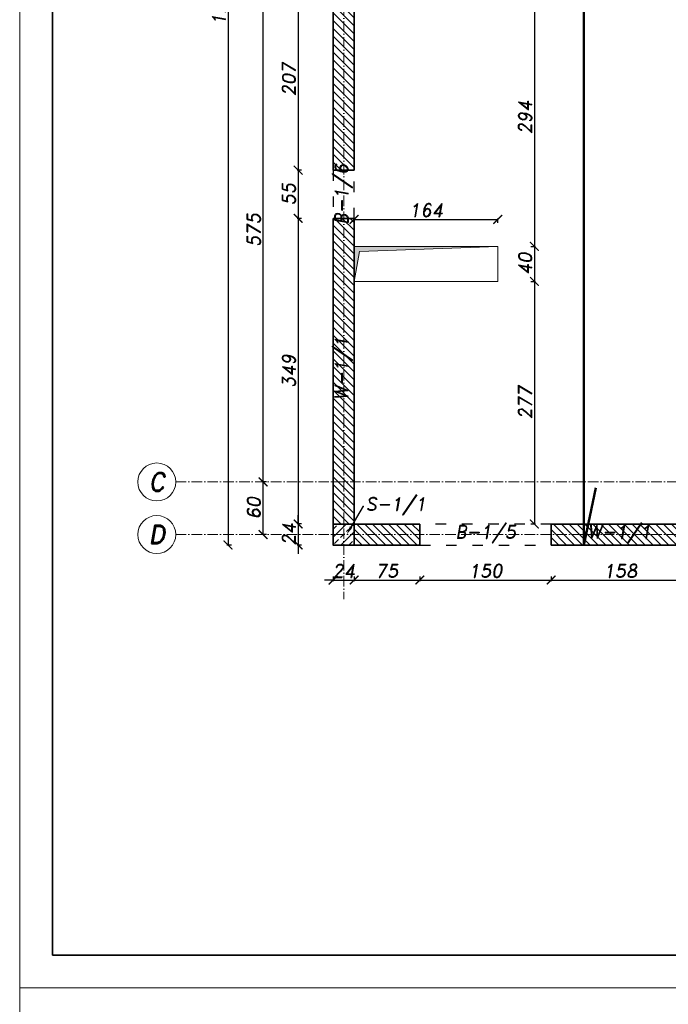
# Model space of a CAD drawing. Header units: millimetres. Extents: x 300938 to 312016, y 11971 to 20881.
# Tile 8 of 239: x 300938 to 301678, y 14179 to 15304. Entities that reach past the tile are written whole.
import ezdxf
from ezdxf import colors
from ezdxf.entities.mleader import LeaderData, LeaderLine
from ezdxf.math import Vec2, Vec3

# ---------------------------------------------------------------- set-up
doc = ezdxf.new("R2010")
doc.units = ezdxf.units.MM
doc.linetypes.add('ACAD_ISO03W100', pattern=[30, 12, -18])
doc.linetypes.add('ACAD_ISO10W100', pattern=[18, 12, -3, 0, -3])
for name, color, linetype, lineweight in [('konstrukcja', 3, 'Continuous', 35), ('konstrukcja wymiary', 1, 'Continuous', 13), ('kreskowanie', 253, 'Continuous', 0), ('linie widok', 2, 'Continuous', 18), ('opisy', 2, 'Continuous', 18), ('osie', 5, 'ACAD_ISO10W100', 13), ('zbrojenie', 4, 'Continuous', 50)]:
    doc.layers.add(name, color=color, linetype=linetype, lineweight=lineweight)
doc.layers.add('przerywane', color=6, linetype='ACAD_ISO03W100')
doc.styles.add('KONSTRUKCJA', font='romand.shx', dxfattribs={"oblique": 10})
doc.styles.get("Standard").update_dxf_attribs({"font": 'romand.shx', "oblique": 10})
doc.dimstyles.new('175', dxfattribs={"dimtxt": 15, "dimasz": 10, "dimexe": 1.25, "dimexo": 0.625, "dimgap": 3, "dimtad": 1, "dimdec": 0, "dimrnd": 0.5, "dimtxsty": 'KONSTRUKCJA', "dimblk": 'ARCHTICK', "dimcen": 2.5, "dimadec": 0, "dimazin": 0, "dimtfac": 1, "dimtdec": 0, "dimtix": 1, "dimtmove": 0, "dimatfit": 3, "dimfxl": 4, "dimfxlon": 1, "dimarcsym": 0})

# ---------------------------------------------------------------- blocks, each defined once
blk = doc.blocks.new('_ArchTick')
at = {"color": 0, "linetype": 'ByBlock', "lineweight": 13, "const_width": 0.15}
blk.add_lwpolyline([(-0.5, -0.5), (0.5, 0.5)], dxfattribs=at)
blk = doc.blocks.new('*D61')
at = {"layer": 'Defpoints', "color": 0, "transparency": 16777216}
for p in [(301319.6, 15338.7), (301255.6, 15131.7), (301295.6, 15131.7)]:
    blk.add_point(p, dxfattribs=at)
at = {"layer": 'konstrukcja wymiary', "color": 0, "lineweight": -2, "transparency": 16777216}
for p, q in [((301259.6, 15338.7), (301254.4, 15338.7)), ((301255.6, 15338.7), (301255.6, 15131.7)), ((301259.6, 15131.7), (301254.4, 15131.7))]:
    blk.add_line(p, q, dxfattribs=at)
at = {"layer": 'konstrukcja wymiary', "color": 0, "lineweight": -2, "transparency": 16777216, "xscale": 10, "yscale": 10, "zscale": 10}
for p, rotation in [((301255.6, 15338.7), 90), ((301255.6, 15131.7), 270)]:
    blk.add_blockref('_ArchTick', p, dxfattribs=dict(at, rotation=rotation))
at = {"layer": 'konstrukcja wymiary', "color": 0, "transparency": 16777216, "insert": (301245.1, 15235.2), "char_height": 15, "attachment_point": 5, "rotation": 90, "style": 'KONSTRUKCJA'}
blk.add_mtext('207', dxfattribs=at)
blk = doc.blocks.new('*D62')
at = {"layer": 'Defpoints', "color": 0, "transparency": 16777216}
for p in [(301295.6, 15131.7), (301255.6, 15076.7), (301295.6, 15076.7)]:
    blk.add_point(p, dxfattribs=at)
at = {"layer": 'konstrukcja wymiary', "color": 0, "lineweight": -2, "transparency": 16777216}
for p, q in [((301259.6, 15131.7), (301254.4, 15131.7)), ((301255.6, 15131.7), (301255.6, 15076.7)), ((301259.6, 15076.7), (301254.4, 15076.7))]:
    blk.add_line(p, q, dxfattribs=at)
at = {"layer": 'konstrukcja wymiary', "color": 0, "lineweight": -2, "transparency": 16777216, "xscale": 10, "yscale": 10, "zscale": 10}
for p, rotation in [((301255.6, 15131.7), 90), ((301255.6, 15076.7), 270)]:
    blk.add_blockref('_ArchTick', p, dxfattribs=dict(at, rotation=rotation))
at = {"layer": 'konstrukcja wymiary', "color": 0, "transparency": 16777216, "insert": (301245.1, 15104.2), "char_height": 15, "attachment_point": 5, "rotation": 90, "style": 'KONSTRUKCJA'}
blk.add_mtext('55', dxfattribs=at)
blk = doc.blocks.new('*D63')
at = {"layer": 'Defpoints', "color": 0, "transparency": 16777216}
for p in [(301295.6, 15076.7), (301255.6, 14727.7), (301319.6, 14727.7)]:
    blk.add_point(p, dxfattribs=at)
at = {"layer": 'konstrukcja wymiary', "color": 0, "lineweight": -2, "transparency": 16777216}
for p, q in [((301259.6, 15076.7), (301254.4, 15076.7)), ((301255.6, 15076.7), (301255.6, 14727.7)), ((301259.6, 14727.7), (301254.4, 14727.7))]:
    blk.add_line(p, q, dxfattribs=at)
at = {"layer": 'konstrukcja wymiary', "color": 0, "lineweight": -2, "transparency": 16777216, "xscale": 10, "yscale": 10, "zscale": 10}
for p, rotation in [((301255.6, 15076.7), 90), ((301255.6, 14727.7), 270)]:
    blk.add_blockref('_ArchTick', p, dxfattribs=dict(at, rotation=rotation))
at = {"layer": 'konstrukcja wymiary', "color": 0, "transparency": 16777216, "insert": (301245.1, 14902.2), "char_height": 15, "attachment_point": 5, "rotation": 90, "style": 'KONSTRUKCJA'}
blk.add_mtext('349', dxfattribs=at)
blk = doc.blocks.new('*D64')
at = {"layer": 'Defpoints', "color": 0, "transparency": 16777216}
for p in [(301319.6, 14727.7), (301255.6, 14703.7), (301295.6, 14703.7)]:
    blk.add_point(p, dxfattribs=at)
at = {"layer": 'konstrukcja wymiary', "color": 0, "lineweight": -2, "transparency": 16777216}
for p, q in [((301259.6, 14727.7), (301254.4, 14727.7)), ((301255.6, 14727.7), (301255.6, 14737.7)), ((301255.6, 14727.7), (301255.6, 14703.7)), ((301259.6, 14703.7), (301254.4, 14703.7)), ((301255.6, 14703.7), (301255.6, 14693.7))]:
    blk.add_line(p, q, dxfattribs=at)
at = {"layer": 'konstrukcja wymiary', "color": 0, "lineweight": -2, "transparency": 16777216, "xscale": 10, "yscale": 10, "zscale": 10}
for p, rotation in [((301255.6, 14727.7), 270), ((301255.6, 14703.7), 90)]:
    blk.add_blockref('_ArchTick', p, dxfattribs=dict(at, rotation=rotation))
at = {"layer": 'konstrukcja wymiary', "color": 0, "transparency": 16777216, "insert": (301245.1, 14715.7), "char_height": 15, "attachment_point": 5, "rotation": 90, "style": 'KONSTRUKCJA'}
blk.add_mtext('24', dxfattribs=at)
blk = doc.blocks.new('*D65')
at = {"layer": 'Defpoints', "color": 0, "transparency": 16777216}
for p in [(301215.6, 14775.7), (301295.6, 14775.7), (301295.6, 14715.7)]:
    blk.add_point(p, dxfattribs=at)
at = {"layer": 'konstrukcja wymiary', "color": 0, "lineweight": -2, "transparency": 16777216}
for p, q in [((301219.6, 14775.7), (301214.4, 14775.7)), ((301215.6, 14715.7), (301215.6, 14775.7)), ((301219.6, 14715.7), (301214.4, 14715.7))]:
    blk.add_line(p, q, dxfattribs=at)
at = {"layer": 'konstrukcja wymiary', "color": 0, "lineweight": -2, "transparency": 16777216, "xscale": 10, "yscale": 10, "zscale": 10}
for p, rotation in [((301215.6, 14775.7), 90), ((301215.6, 14715.7), 270)]:
    blk.add_blockref('_ArchTick', p, dxfattribs=dict(at, rotation=rotation))
at = {"layer": 'konstrukcja wymiary', "color": 0, "transparency": 16777216, "insert": (301205.1, 14745.7), "char_height": 15, "attachment_point": 5, "rotation": 90, "style": 'KONSTRUKCJA'}
blk.add_mtext('60', dxfattribs=at)
blk = doc.blocks.new('*D66')
at = {"layer": 'Defpoints', "color": 0, "transparency": 16777216}
for p in [(301215.6, 15350.7), (301295.6, 15350.7), (301295.6, 14775.7)]:
    blk.add_point(p, dxfattribs=at)
at = {"layer": 'konstrukcja wymiary', "color": 0, "lineweight": -2, "transparency": 16777216}
for p, q in [((301219.6, 15350.7), (301214.4, 15350.7)), ((301215.6, 14775.7), (301215.6, 15350.7)), ((301219.6, 14775.7), (301214.4, 14775.7))]:
    blk.add_line(p, q, dxfattribs=at)
at = {"layer": 'konstrukcja wymiary', "color": 0, "lineweight": -2, "transparency": 16777216, "xscale": 10, "yscale": 10, "zscale": 10}
for p, rotation in [((301215.6, 15350.7), 90), ((301215.6, 14775.7), 270)]:
    blk.add_blockref('_ArchTick', p, dxfattribs=dict(at, rotation=rotation))
at = {"layer": 'konstrukcja wymiary', "color": 0, "transparency": 16777216, "insert": (301205.1, 15063.2), "char_height": 15, "attachment_point": 5, "rotation": 90, "style": 'KONSTRUKCJA'}
blk.add_mtext('575', dxfattribs=at)
blk = doc.blocks.new('*D68')
at = {"layer": 'Defpoints', "color": 0, "transparency": 16777216}
for p in [(301295.6, 15942.7), (301175.6, 14703.7), (301295.6, 14703.7)]:
    blk.add_point(p, dxfattribs=at)
at = {"layer": 'konstrukcja wymiary', "color": 0, "lineweight": -2, "transparency": 16777216}
for p, q in [((301179.6, 15942.7), (301174.4, 15942.7)), ((301175.6, 15942.7), (301175.6, 14703.7)), ((301179.6, 14703.7), (301174.4, 14703.7))]:
    blk.add_line(p, q, dxfattribs=at)
at = {"layer": 'konstrukcja wymiary', "color": 0, "lineweight": -2, "transparency": 16777216, "xscale": 10, "yscale": 10, "zscale": 10}
for p, rotation in [((301175.6, 15942.7), 90), ((301175.6, 14703.7), 270)]:
    blk.add_blockref('_ArchTick', p, dxfattribs=dict(at, rotation=rotation))
at = {"layer": 'konstrukcja wymiary', "color": 0, "transparency": 16777216, "insert": (301165.1, 15323.2), "char_height": 15, "attachment_point": 5, "rotation": 90, "style": 'KONSTRUKCJA'}
blk.add_mtext('1239', dxfattribs=at)
blk = doc.blocks.new('*D69')
at = {"layer": 'Defpoints', "color": 0, "transparency": 16777216}
for p in [(301295.6, 14703.7), (301319.6, 14703.7), (301319.6, 14663.7)]:
    blk.add_point(p, dxfattribs=at)
at = {"layer": 'konstrukcja wymiary', "color": 0, "lineweight": -2, "transparency": 16777216}
for p, q in [((301295.6, 14663.7), (301285.6, 14663.7)), ((301295.6, 14667.7), (301295.6, 14662.4)), ((301295.6, 14663.7), (301319.6, 14663.7)), ((301319.6, 14667.7), (301319.6, 14662.4)), ((301319.6, 14663.7), (301329.6, 14663.7))]:
    blk.add_line(p, q, dxfattribs=at)
at = {"layer": 'konstrukcja wymiary', "color": 0, "lineweight": -2, "transparency": 16777216, "xscale": 10, "yscale": 10, "zscale": 10}
blk.add_blockref('_ArchTick', (301295.6, 14663.7), dxfattribs=at)
at = {"layer": 'konstrukcja wymiary', "color": 0, "lineweight": -2, "transparency": 16777216, "xscale": 10, "yscale": 10, "zscale": 10, "rotation": 180}
blk.add_blockref('_ArchTick', (301319.6, 14663.7), dxfattribs=at)
at = {"layer": 'konstrukcja wymiary', "color": 0, "transparency": 16777216, "insert": (301307.6, 14674.2), "char_height": 15, "attachment_point": 5, "style": 'KONSTRUKCJA'}
blk.add_mtext('24', dxfattribs=at)
blk = doc.blocks.new('*D70')
at = {"layer": 'Defpoints', "color": 0, "transparency": 16777216}
for p in [(301319.6, 14703.7), (301394.6, 14703.7), (301394.6, 14663.7)]:
    blk.add_point(p, dxfattribs=at)
at = {"layer": 'konstrukcja wymiary', "color": 0, "lineweight": -2, "transparency": 16777216}
for p, q in [((301319.6, 14667.7), (301319.6, 14662.4)), ((301319.6, 14663.7), (301394.6, 14663.7)), ((301394.6, 14667.7), (301394.6, 14662.4))]:
    blk.add_line(p, q, dxfattribs=at)
at = {"layer": 'konstrukcja wymiary', "color": 0, "lineweight": -2, "transparency": 16777216, "xscale": 10, "yscale": 10, "zscale": 10, "rotation": 180}
blk.add_blockref('_ArchTick', (301319.6, 14663.7), dxfattribs=at)
at = {"layer": 'konstrukcja wymiary', "color": 0, "lineweight": -2, "transparency": 16777216, "xscale": 10, "yscale": 10, "zscale": 10}
blk.add_blockref('_ArchTick', (301394.6, 14663.7), dxfattribs=at)
at = {"layer": 'konstrukcja wymiary', "color": 0, "transparency": 16777216, "insert": (301357.1, 14674.2), "char_height": 15, "attachment_point": 5, "style": 'KONSTRUKCJA'}
blk.add_mtext('75', dxfattribs=at)
blk = doc.blocks.new('*D71')
at = {"layer": 'Defpoints', "color": 0, "transparency": 16777216}
for p in [(301394.6, 14703.7), (301544.6, 14703.7), (301544.6, 14663.7)]:
    blk.add_point(p, dxfattribs=at)
at = {"layer": 'konstrukcja wymiary', "color": 0, "lineweight": -2, "transparency": 16777216}
for p, q in [((301394.6, 14667.7), (301394.6, 14662.4)), ((301394.6, 14663.7), (301544.6, 14663.7)), ((301544.6, 14667.7), (301544.6, 14662.4))]:
    blk.add_line(p, q, dxfattribs=at)
at = {"layer": 'konstrukcja wymiary', "color": 0, "lineweight": -2, "transparency": 16777216, "xscale": 10, "yscale": 10, "zscale": 10, "rotation": 180}
blk.add_blockref('_ArchTick', (301394.6, 14663.7), dxfattribs=at)
at = {"layer": 'konstrukcja wymiary', "color": 0, "lineweight": -2, "transparency": 16777216, "xscale": 10, "yscale": 10, "zscale": 10}
blk.add_blockref('_ArchTick', (301544.6, 14663.7), dxfattribs=at)
at = {"layer": 'konstrukcja wymiary', "color": 0, "transparency": 16777216, "insert": (301469.6, 14674.2), "char_height": 15, "attachment_point": 5, "style": 'KONSTRUKCJA'}
blk.add_mtext('150', dxfattribs=at)
blk = doc.blocks.new('*D72')
at = {"layer": 'Defpoints', "color": 0, "transparency": 16777216}
for p in [(301544.6, 14703.7), (301702.6, 14703.7), (301702.6, 14663.7)]:
    blk.add_point(p, dxfattribs=at)
at = {"layer": 'konstrukcja wymiary', "color": 0, "lineweight": -2, "transparency": 16777216}
for p, q in [((301544.6, 14667.7), (301544.6, 14662.4)), ((301544.6, 14663.7), (301702.6, 14663.7)), ((301702.6, 14667.7), (301702.6, 14662.4))]:
    blk.add_line(p, q, dxfattribs=at)
at = {"layer": 'konstrukcja wymiary', "color": 0, "lineweight": -2, "transparency": 16777216, "xscale": 10, "yscale": 10, "zscale": 10, "rotation": 180}
blk.add_blockref('_ArchTick', (301544.6, 14663.7), dxfattribs=at)
at = {"layer": 'konstrukcja wymiary', "color": 0, "lineweight": -2, "transparency": 16777216, "xscale": 10, "yscale": 10, "zscale": 10}
blk.add_blockref('_ArchTick', (301702.6, 14663.7), dxfattribs=at)
at = {"layer": 'konstrukcja wymiary', "color": 0, "transparency": 16777216, "insert": (301623.6, 14674.2), "char_height": 15, "attachment_point": 5, "style": 'KONSTRUKCJA'}
blk.add_mtext('158', dxfattribs=at)
blk = doc.blocks.new('*D152')
at = {"layer": 'Defpoints', "color": 0, "transparency": 16777216}
for p in [(301483.6, 15075.5), (301319.6, 15044.7), (301483.6, 15044.7)]:
    blk.add_point(p, dxfattribs=at)
at = {"layer": 'konstrukcja wymiary', "color": 0, "lineweight": -2, "transparency": 16777216}
for p, q in [((301319.6, 15071.5), (301319.6, 15076.7)), ((301483.6, 15071.5), (301483.6, 15076.7)), ((301319.6, 15075.5), (301483.6, 15075.5))]:
    blk.add_line(p, q, dxfattribs=at)
at = {"layer": 'konstrukcja wymiary', "color": 0, "lineweight": -2, "transparency": 16777216, "xscale": 10, "yscale": 10, "zscale": 10, "rotation": 180}
blk.add_blockref('_ArchTick', (301319.6, 15075.5), dxfattribs=at)
at = {"layer": 'konstrukcja wymiary', "color": 0, "lineweight": -2, "transparency": 16777216, "xscale": 10, "yscale": 10, "zscale": 10}
blk.add_blockref('_ArchTick', (301483.6, 15075.5), dxfattribs=at)
at = {"layer": 'konstrukcja wymiary', "color": 0, "transparency": 16777216, "insert": (301401.6, 15086), "char_height": 15, "attachment_point": 5, "style": 'KONSTRUKCJA'}
blk.add_mtext('164', dxfattribs=at)
blk = doc.blocks.new('*D153')
at = {"layer": 'Defpoints', "color": 0, "transparency": 16777216}
for p in [(301319.6, 15338.7), (301483.6, 15044.7), (301525.4, 15044.7)]:
    blk.add_point(p, dxfattribs=at)
at = {"layer": 'konstrukcja wymiary', "color": 0, "lineweight": -2, "transparency": 16777216}
for p, q in [((301521.4, 15338.7), (301526.7, 15338.7)), ((301525.4, 15338.7), (301525.4, 15044.7)), ((301521.4, 15044.7), (301526.7, 15044.7))]:
    blk.add_line(p, q, dxfattribs=at)
at = {"layer": 'konstrukcja wymiary', "color": 0, "lineweight": -2, "transparency": 16777216, "xscale": 10, "yscale": 10, "zscale": 10}
for p, rotation in [((301525.4, 15338.7), 90), ((301525.4, 15044.7), 270)]:
    blk.add_blockref('_ArchTick', p, dxfattribs=dict(at, rotation=rotation))
at = {"layer": 'konstrukcja wymiary', "color": 0, "transparency": 16777216, "insert": (301514.9, 15191.7), "char_height": 15, "attachment_point": 5, "rotation": 90, "style": 'KONSTRUKCJA'}
blk.add_mtext('294', dxfattribs=at)
blk = doc.blocks.new('*D154')
at = {"layer": 'Defpoints', "color": 0, "transparency": 16777216}
for p in [(301483.6, 15044.7), (301483.6, 15004.7), (301525.4, 15004.7)]:
    blk.add_point(p, dxfattribs=at)
at = {"layer": 'konstrukcja wymiary', "color": 0, "lineweight": -2, "transparency": 16777216}
for p, q in [((301521.4, 15044.7), (301526.7, 15044.7)), ((301525.4, 15044.7), (301525.4, 15004.7)), ((301521.4, 15004.7), (301526.7, 15004.7))]:
    blk.add_line(p, q, dxfattribs=at)
at = {"layer": 'konstrukcja wymiary', "color": 0, "lineweight": -2, "transparency": 16777216, "xscale": 10, "yscale": 10, "zscale": 10}
for p, rotation in [((301525.4, 15044.7), 90), ((301525.4, 15004.7), 270)]:
    blk.add_blockref('_ArchTick', p, dxfattribs=dict(at, rotation=rotation))
at = {"layer": 'konstrukcja wymiary', "color": 0, "transparency": 16777216, "insert": (301514.9, 15024.7), "char_height": 15, "attachment_point": 5, "rotation": 90, "style": 'KONSTRUKCJA'}
blk.add_mtext('40', dxfattribs=at)
blk = doc.blocks.new('*D155')
at = {"layer": 'Defpoints', "color": 0, "transparency": 16777216}
for p in [(301483.6, 15004.7), (301357.1, 14727.7), (301525.4, 14727.7)]:
    blk.add_point(p, dxfattribs=at)
at = {"layer": 'konstrukcja wymiary', "color": 0, "lineweight": -2, "transparency": 16777216}
for p, q in [((301521.4, 15004.7), (301526.7, 15004.7)), ((301525.4, 15004.7), (301525.4, 14727.7)), ((301521.4, 14727.7), (301526.7, 14727.7))]:
    blk.add_line(p, q, dxfattribs=at)
at = {"layer": 'konstrukcja wymiary', "color": 0, "lineweight": -2, "transparency": 16777216, "xscale": 10, "yscale": 10, "zscale": 10}
for p, rotation in [((301525.4, 15004.7), 90), ((301525.4, 14727.7), 270)]:
    blk.add_blockref('_ArchTick', p, dxfattribs=dict(at, rotation=rotation))
at = {"layer": 'konstrukcja wymiary', "color": 0, "transparency": 16777216, "insert": (301514.9, 14866.2), "char_height": 15, "attachment_point": 5, "rotation": 90, "style": 'KONSTRUKCJA'}
blk.add_mtext('277', dxfattribs=at)

msp = doc.modelspace()

# ---------------------------------------------------------------- hatches: boundary and pattern name
at = {"layer": 'konstrukcja wymiary'}
h = msp.add_hatch(color=256, dxfattribs=at)
h.dxf.hatch_style = 1
h.paths.add_polyline_path([(301325.706, 15038.913), (301319.638, 15004.682), (301319.638, 15044.682), (301483.638, 15044.682)])
at = {"layer": 'kreskowanie'}
h = msp.add_hatch(dxfattribs=at)
h.set_pattern_fill('ANSI31', color=256, scale=2, angle=90, style=0)
h.set_pattern_definition([(135, (4989.276, 2804.839), (-4.49012806, -4.49012806), [])])
h.paths.add_polyline_path([(301427.638, 15942.682), (301319.638, 15942.682), (301319.638, 15918.682), (301427.638, 15918.682)])
h.paths.add_polyline_path([(301812.638, 15942.682), (301607.638, 15942.682), (301607.638, 15918.682), (301715.638, 15918.682), (301715.638, 15362.682), (301695.638, 15362.682), (301695.638, 15338.682), (301915.638, 15338.682), (301915.638, 15318.682), (301939.638, 15318.682), (301939.638, 15338.682), (302064.638, 15338.682), (302064.638, 15362.682), (301739.638, 15362.682), (301739.638, 15918.682), (301812.638, 15918.682)])
h.paths.add_polyline_path([(302137.638, 15942.682), (301972.638, 15942.682), (301972.638, 15918.682), (302137.638, 15918.682), (302137.638, 15918.682)])
h.paths.add_polyline_path([(302402.638, 15942.682), (302237.638, 15942.682), (302237.638, 15918.682), (302335.638, 15918.682), (302335.638, 15644.782), (302359.638, 15644.782), (302359.638, 15918.682), (302402.638, 15918.682)])
h.paths.add_polyline_path([(302767.638, 15942.682), (302562.638, 15942.682), (302562.638, 15918.682), (302635.638, 15918.682), (302635.638, 15362.682), (302615.638, 15362.682), (302615.638, 15338.682), (302679.638, 15338.682), (302679.638, 15362.682), (302659.638, 15362.682), (302659.638, 15918.682), (302767.638, 15918.682)])
h.paths.add_polyline_path([(303055.638, 15942.682), (302947.638, 15942.682), (302947.638, 15918.682), (303055.638, 15918.682)])
h.paths.add_polyline_path([(301605.638, 15362.682), (301319.638, 15362.682), (301319.638, 15918.682), (301295.638, 15918.682), (301295.638, 15131.682), (301319.638, 15131.697), (301319.638, 15338.682), (301605.638, 15338.682)])
h.paths.add_polyline_path([(302525.638, 15362.682), (302419.638, 15362.682), (302419.638, 15644.782), (302359.638, 15644.782), (302359.638, 15620.782), (302395.638, 15620.782), (302395.638, 15362.682), (302164.638, 15362.682), (302164.638, 15338.682), (302435.638, 15338.682), (302435.638, 15323.682), (302459.638, 15323.682), (302459.638, 15338.682), (302525.638, 15338.682)])
h.paths.add_polyline_path([(303079.638, 15918.682), (303055.638, 15918.682), (303055.638, 15362.682), (302769.638, 15362.682), (302769.638, 15338.682), (303055.754, 15338.682), (303055.754, 15131.682), (303079.638, 15131.682)])
h.paths.add_polyline_path([(302830.638, 14727.682), (302672.638, 14727.682), (302672.638, 14703.682), (302830.638, 14703.682)])
h.paths.add_polyline_path([(303055.638, 14727.682), (302980.638, 14727.682), (302980.638, 14703.682), (303055.638, 14703.682)])
h.paths.add_polyline_path([(303079.638, 15076.682), (303055.754, 15076.682), (303055.638, 14727.682), (303079.638, 14727.682)])
h.paths.add_polyline_path([(302522.638, 14727.682), (302459.638, 14727.682), (302459.638, 14703.682), (302522.638, 14703.682)])
h.paths.add_polyline_path([(302459.638, 14847.682), (302435.638, 14847.682), (302435.638, 14787.682), (302399.638, 14787.682), (302399.638, 14763.682), (302435.638, 14763.682), (302435.638, 14727.682), (302459.638, 14727.682)])
h.paths.add_polyline_path([(302459.638, 15223.682), (302435.638, 15223.682), (302435.638, 15171.682), (302397.638, 15171.682), (302397.638, 15147.682), (302435.638, 15147.682), (302435.638, 14957.682), (302459.638, 14957.682)])
h.paths.add_polyline_path([(302245.638, 14787.682), (301939.638, 14787.682), (301939.638, 15218.682), (301915.638, 15218.682), (301915.638, 14727.682), (301939.638, 14727.682), (301939.638, 14763.682), (302245.638, 14763.682)])
h.paths.add_polyline_path([(301915.638, 14727.682), (301852.638, 14727.682), (301852.638, 14703.682), (301915.638, 14703.682)])
h.paths.add_polyline_path([(301702.638, 14727.682), (301544.638, 14727.682), (301544.638, 14703.682), (301702.638, 14703.682)])
h.paths.add_polyline_path([(301394.638, 14727.682), (301319.638, 14727.682), (301319.638, 14703.682), (301394.638, 14703.682)])
h.paths.add_polyline_path([(301319.638, 15076.697), (301295.638, 15076.697), (301295.638, 14727.682), (301319.638, 14727.682)])
h = msp.add_hatch(dxfattribs=at)
h.set_pattern_fill('ANSI33', color=256, scale=2, style=0)
h.set_pattern_definition([(45, (4989.276, 1589.839), (-8.9802561, 8.9802561), []), (45, (4998.256, 1589.839), (-8.9802561, 8.9802561), [6.35, -3.175])])
h.paths.add_polyline_path([(301319.638, 14703.682), (301295.638, 14703.682), (301295.638, 14727.682), (301319.638, 14727.682)])

# ---------------------------------------------------------------- linework, layer by layer
at = {"layer": 'konstrukcja'}
for p, q in [((301295.638, 15942.682), (301295.638, 15131.682)), ((301319.638, 15131.697), (301319.638, 15338.682)), ((301295.638, 15131.682), (301319.638, 15131.697)), ((301295.638, 14703.682), (301295.638, 15076.697)), ((301295.638, 15076.697), (301319.638, 15076.697)), ((301319.638, 15076.697), (301319.638, 14727.682)), ((301319.638, 14727.682), (301394.638, 14727.682)), ((301394.638, 14727.682), (301394.638, 14703.682)), ((301394.638, 14703.682), (301295.638, 14703.682))]:
    msp.add_line(p, q, dxfattribs=at)
for points in [[(300975.184, 16388.027), (304050.184, 16388.027), (304050.184, 14235.527), (300975.184, 14235.527)], [(301319.638, 14727.682), (301295.638, 14727.682), (301295.638, 14703.682), (301319.638, 14703.682)], [(301544.638, 14703.682), (301702.638, 14703.682), (301702.638, 14727.682), (301544.638, 14727.682)]]:
    msp.add_lwpolyline(points, close=True, dxfattribs=at)
at = {"layer": 'konstrukcja wymiary'}
for points in [[(300937.684, 16425.527), (304087.684, 16425.527), (304087.684, 14198.027), (300937.684, 14198.027)], [(301325.706, 15038.913), (301319.638, 15004.682), (301319.638, 15044.682), (301483.638, 15044.682)], [(300937.684, 14198.027), (305662.684, 14198.027), (305662.684, 11970.527), (300937.684, 11970.527)]]:
    msp.add_lwpolyline(points, close=True, dxfattribs=at)
at = {"layer": 'linie widok'}
msp.add_lwpolyline([(301483.638, 15004.682), (301319.638, 15004.682), (301319.638, 15044.682), (301483.638, 15044.682)], close=True, dxfattribs=at)
at = {"layer": 'opisy'}
for centre in [(301094.221, 14775.682), (301094.221, 14715.682)]:
    msp.add_circle(centre, 21.7, dxfattribs=at)
at = {"layer": 'osie'}
for p, q in [((301307.638, 16261.127), (301307.638, 14641.947)), ((301115.921, 14775.682), (303144.716, 14775.682)), ((301115.921, 14715.682), (303144.716, 14715.682))]:
    msp.add_line(p, q, dxfattribs=at)
at = {"layer": 'przerywane'}
for p, q in [((301295.638, 15131.682), (301295.638, 15076.697)), ((301319.638, 15076.682), (301319.638, 15131.697)), ((301544.638, 14727.682), (301394.638, 14727.682)), ((301394.638, 14703.682), (301544.638, 14703.682))]:
    msp.add_line(p, q, dxfattribs=at)
at = {"layer": 'zbrojenie'}
for p, q in [((301581.989, 14703.682), (301581.989, 15942.682)), ((301595.451, 14768.945), (301581.989, 14703.682))]:
    msp.add_line(p, q, dxfattribs=at)

# ---------------------------------------------------------------- texts
at = {"layer": 'opisy', "char_height": 15, "attachment_point": 5, "rotation": 90}
for s, insert in [('B-1/6', (301307.638, 15104.189)), ('W-1/1', (301307.638, 14905.164))]:
    msp.add_mtext(s, dxfattribs=dict(at, insert=insert))
at = {"layer": 'opisy', "char_height": 21, "width": 6.92519, "attachment_point": 5}
for s, insert in [('C', (301094.221, 14775.682)), ('D', (301094.221, 14715.682))]:
    msp.add_mtext(s, dxfattribs=dict(at, insert=insert))
at = {"layer": 'opisy', "char_height": 15, "attachment_point": 5}
for s, insert in [('B-1/5', (301469.638, 14716.182)), ('W-1/1', (301622.301, 14716.182))]:
    msp.add_mtext(s, dxfattribs=dict(at, insert=insert))

# ---------------------------------------------------------------- dimensions: what is measured, and where the dimension line sits
at = {"layer": 'konstrukcja wymiary'}
for base, p1, p2, picture, middle in [((301175.638, 14703.682), (301295.638, 15942.682), (301295.638, 14703.682), '*D68', (301165.138, 15323.182)), ((301525.421, 15044.682), (301319.638, 15338.682), (301483.638, 15044.682), '*D153', (301514.921, 15191.682)), ((301215.638, 14775.682), (301295.638, 14715.682), (301295.638, 14775.682), '*D65', (301205.138, 14745.682))]:
    dim = msp.add_linear_dim(base=base, p1=p1, p2=p2, angle=90, dimstyle='175', dxfattribs=at)
    dim.commit()
    dim.dimension.update_dxf_attribs({"geometry": picture, "text_midpoint": middle})
for base, p1, p2, picture, middle in [((301215.638, 15350.682), (301295.638, 14775.682), (301295.638, 15350.682), '*D66', (301205.138, 15063.182)), ((301255.638, 15131.682), (301319.638, 15338.682), (301295.638, 15131.682), '*D61', (301245.138, 15235.182)), ((301255.638, 15076.697), (301295.638, 15131.682), (301295.638, 15076.697), '*D62', (301245.138, 15104.189)), ((301255.638, 14727.682), (301295.638, 15076.697), (301319.638, 14727.682), '*D63', (301245.138, 14902.189)), ((301525.421, 15004.682), (301483.638, 15044.682), (301483.638, 15004.682), '*D154', (301514.921, 15024.682)), ((301525.421, 14727.682), (301483.638, 15004.682), (301357.138, 14727.682), '*D155', (301514.921, 14866.182)), ((301255.638, 14703.682), (301319.638, 14727.682), (301295.638, 14703.682), '*D64', (301245.138, 14715.682))]:
    dim = msp.add_linear_dim(base=base, p1=p1, p2=p2, angle=90, dimstyle='175', override={"dimtmove": 1}, dxfattribs=at)
    dim.commit()
    dim.dimension.update_dxf_attribs({"geometry": picture, "text_midpoint": middle})
for base, p1, p2, picture, middle in [((301483.638, 15075.45), (301319.638, 15044.682), (301483.638, 15044.682), '*D152', (301401.638, 15085.95)), ((301319.638, 14663.682), (301295.638, 14703.682), (301319.638, 14703.682), '*D69', (301307.638, 14674.182))]:
    dim = msp.add_linear_dim(base=base, p1=p1, p2=p2, dimstyle='175', dxfattribs=at)
    dim.commit()
    dim.dimension.update_dxf_attribs({"geometry": picture, "text_midpoint": middle})
for base, p1, p2, picture, middle in [((301394.638, 14663.682), (301319.638, 14703.682), (301394.638, 14703.682), '*D70', (301357.138, 14674.182)), ((301544.638, 14663.682), (301394.638, 14703.682), (301544.638, 14703.682), '*D71', (301469.638, 14674.182)), ((301702.638, 14663.682), (301544.638, 14703.682), (301702.638, 14703.682), '*D72', (301623.638, 14674.182))]:
    dim = msp.add_linear_dim(base=base, p1=p1, p2=p2, dimstyle='175', override={"dimtmove": 1}, dxfattribs=at)
    dim.commit()
    dim.dimension.update_dxf_attribs({"geometry": picture, "text_midpoint": middle})

# ---------------------------------------------------------------- leaders
at = {"layer": 'opisy'}
ml = msp.add_multileader_mtext('Standard', dxfattribs=at)
ml.set_content('S-1/1', color=256, style='KONSTRUKCJA')
ml.set_leader_properties()
ml.build(insert=Vec2(0, 0))
ml.multileader.update_dxf_attribs({"dogleg_length": 0.36, "arrow_head_size": 10})
ctx = ml.context
ctx.base_point, ctx.char_height, ctx.arrow_head_size, ctx.landing_gap_size, ctx.plane_origin = Vec3(301330.685, 14747.997), 15, 10, 1.98, Vec3(301393.936, 14736.601)
notes = []
notes.append((ctx, [(0, (1, 1, 0), (301330.325, 14747.997), (1, 0), 0.36, [(0, [(301311.052, 14715.682)], 0, [])])]))
ctx.mtext.insert, ctx.mtext.flow_direction = Vec3(301332.665, 14757.997), 5
for ctx, leaders in notes:
    for number, flags, end, landing, length, lines in leaders:
        leader = LeaderData()
        leader.index, (leader.has_last_leader_line, leader.has_dogleg_vector, leader.attachment_direction) = number, flags
        leader.last_leader_point, leader.dogleg_vector, leader.dogleg_length = Vec3(end), Vec3(landing), length
        for number, points, colour, breaks in lines:
            line = LeaderLine()
            line.index, line.vertices, line.color, line.breaks = number, Vec3.list(points), colors.encode_raw_color(colour), breaks
            leader.lines.append(line)
        ctx.leaders.append(leader)

doc.saveas('drawing.dxf')
